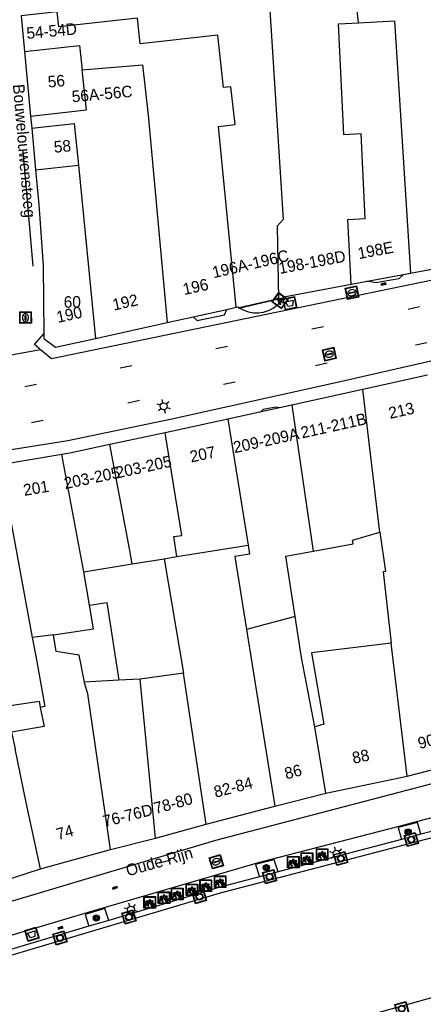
# Model space of a CAD drawing. Header units: metres. Extents: x 93870 to 95789, y 463036 to 464040.
# Tile 98 of 256: x 93934 to 93969, y 463903 to 463988. Entities that reach past the tile are written whole.
import ezdxf
from ezdxf.enums import TextEntityAlignment as Align

# ---------------------------------------------------------------- set-up
doc = ezdxf.new("R2010")
doc.units = ezdxf.units.M
doc.header["$LTSCALE"] = 25.4
for name, color, linetype in [('B_BEBOUWINGSGRENS_0', 1, 'Continuous'), ('B_LUIFEL_1', 200, 'Continuous'), ('B_OVERBOUWLIJN_LIJN_1', 7, 'Continuous'), ('B_TUSSENMUUR_0', 7, 'Continuous'), ('BRANDSTOFPOMP', 7, 'Continuous'), ('G_GRENS_ALGEMEEN_0', 7, 'Continuous'), ('Q_AFVALBAK_0', 7, 'Continuous'), ('Q_BOOM_0', 3, 'Continuous'), ('Q_BRANDSTOFPOMP_0', 7, 'Continuous'), ('Q_FIETSENREK_0', 6, 'Continuous'), ('Q_GASPUT_0', 7, 'Continuous'), ('Q_INSPECTIE_OF_RIOOLPUT_0', 253, 'Continuous'), ('Q_LICHTMAST_0', 2, 'Continuous'), ('Q_LICHTPUNT_0', 7, 'Continuous'), ('Q_LIJNAFWATERING_LIJN_0', 7, 'Continuous'), ('Q_MEERRING_0', 7, 'Continuous'), ('S_GBKN_SYMBOOL_OV_GROOT_0', 7, 'Continuous'), ('V_WEGGRENS_0', 7, 'Continuous'), ('W_WATERGRENS_0', 5, 'Continuous'), ('Z_GBKN_HUISNUMMER_0', 252, 'Continuous'), ('Z_STRAATNAAM_0', 252, 'Continuous')]:
    doc.layers.add(name, color=color, linetype=linetype)

# ---------------------------------------------------------------- blocks, each defined once
blk = doc.blocks.new('Q_AFVALBAK')
for points in [[(-0.5, 0.5), (0.5, 0.5), (0.5, -0.5), (-0.5, -0.5)], [(-0.336, 0.197), (0.331, 0.197), (0.19, -0.251), (-0.196, -0.251)]]:
    blk.add_lwpolyline(points, close=True)
blk.add_lwpolyline([(-0.442, 0.464), (0.438, 0.464, -0.414214), (0.459, 0.442), (0.459, -0.437, -0.414214), (0.438, -0.459), (-0.442, -0.459, -0.414214), (-0.463, -0.437), (-0.463, 0.442), (-0.463, 0.444), (-0.463, 0.446), (-0.463, 0.448), (-0.462, 0.45), (-0.461, 0.451), (-0.46, 0.453), (-0.459, 0.455), (-0.458, 0.456), (-0.457, 0.457), (-0.456, 0.459), (-0.454, 0.46), (-0.453, 0.461), (-0.451, 0.462), (-0.449, 0.462), (-0.447, 0.463), (-0.446, 0.463), (-0.444, 0.464), (-0.442, 0.464)], format="xyb")
blk = doc.blocks.new('Q_BRANDSTOFPOMP')
at = {"layer": 'BRANDSTOFPOMP', "color": 7}
for points in [[(-0.015, 0.015), (0.015, 0.015), (0.015, -0.015), (-0.015, -0.015), (-0.015, 0.015)], [(-0.014, 0.014), (0.014, 0.014), (0.014, -0.014), (-0.014, -0.014), (-0.014, 0.014)], [(-0.007, 0.006), (-0.008, 0.006), (-0.008, -0.011), (0.002, -0.011), (0.002, 0), (0.006, 0), (0.006, -0.005), (0.006, -0.005)], [(0.008, -0.005), (0.008, -0.005), (0.008, 0.002), (0.002, 0.002), (0.002, 0.006), (0.001, 0.006)]]:
    blk.add_lwpolyline(points, dxfattribs=at)
for points in [[(-0.003, 0.007), (-0.005, 0.007), (-0.007, 0.007), (-0.007, 0.006)], [(0.001, 0.006), (0.001, 0.007), (-0.001, 0.007), (-0.003, 0.007)], [(0.006, -0.005), (0.006, -0.005), (0.006, -0.006), (0.007, -0.006)], [(0.007, -0.006), (0.007, -0.006), (0.008, -0.005), (0.008, -0.005)]]:
    blk.add_open_spline(points, degree=3, dxfattribs=at)
blk = doc.blocks.new('Q_LICHTMAST')
for points in [[(-0.26, 0.15), (-0.52, 0.3)], [(0, 0.3), (0, 0.6)], [(0.26, 0.15), (0.52, 0.3)], [(-0.26, -0.15), (-0.52, -0.3)], [(0, -0.3), (0, -0.6)], [(0.26, -0.15), (0.52, -0.3)]]:
    blk.add_lwpolyline(points)
blk.add_circle((0, 0), 0.3)
blk = doc.blocks.new('Q_INSPECTIE_OF_RIOOLPUT')
blk.add_lwpolyline([(-0.5, 0.5), (0.5, 0.5), (0.5, -0.5), (-0.5, -0.5)], close=True)
for points in [[(-0.442, 0.464), (0.438, 0.464, -0.414214), (0.459, 0.442), (0.459, -0.437, -0.414214), (0.438, -0.459), (-0.442, -0.459, -0.414214), (-0.463, -0.437), (-0.463, 0.442), (-0.463, 0.444), (-0.463, 0.446), (-0.463, 0.448), (-0.462, 0.45), (-0.461, 0.451), (-0.46, 0.453), (-0.459, 0.455), (-0.458, 0.456), (-0.457, 0.457), (-0.456, 0.459), (-0.454, 0.46), (-0.453, 0.461), (-0.451, 0.462), (-0.449, 0.462), (-0.447, 0.463), (-0.446, 0.463), (-0.444, 0.464), (-0.442, 0.464)], [(-0.345, 0.105, 0.380426), (-0.276, -0.18)], [(-0.008, 0.266, 0.240218), (-0.345, 0.105)], [(-0.194, 0.045, 0.853344), (-0.194, -0.032)], [(0.331, 0.111, 0.240191), (-0.008, 0.266)], [(0.185, -0.032, 0.849746), (0.185, 0.045)], [(0.267, -0.176, 0.380426), (0.331, 0.111)], [(-0.276, -0.18, 0.148452), (0.012, -0.257)], [(0.012, -0.257, 0.131742), (0.267, -0.176)]]:
    blk.add_lwpolyline(points, format="xyb")
for points in [[(-0.194, 0.045), (0.185, 0.045)], [(0.185, -0.032), (-0.194, -0.032)]]:
    blk.add_lwpolyline(points)
blk = doc.blocks.new('Q_GASPUT')
blk.add_lwpolyline([(-0.5, 0.5), (0.5, 0.5), (0.5, -0.5), (-0.5, -0.5)], close=True)
for points in [[(-0.442, 0.464), (0.438, 0.464, -0.414214), (0.459, 0.442), (0.459, -0.437, -0.414214), (0.438, -0.459), (-0.442, -0.459, -0.414214), (-0.463, -0.437), (-0.463, 0.442), (-0.463, 0.444), (-0.463, 0.446), (-0.463, 0.448), (-0.462, 0.45), (-0.461, 0.451), (-0.46, 0.453), (-0.459, 0.455), (-0.458, 0.456), (-0.457, 0.457), (-0.456, 0.459), (-0.454, 0.46), (-0.453, 0.461), (-0.451, 0.462), (-0.449, 0.462), (-0.447, 0.463), (-0.446, 0.463), (-0.444, 0.464), (-0.442, 0.464)], [(-0.345, 0.105, 0.380426), (-0.276, -0.18)], [(-0.008, 0.266, 0.240218), (-0.345, 0.105)], [(-0.194, 0.045, 0.853344), (-0.194, -0.032)], [(0.331, 0.111, 0.240191), (-0.008, 0.266)], [(0.185, -0.032, 0.849746), (0.185, 0.045)], [(0.267, -0.176, 0.380426), (0.331, 0.111)], [(-0.276, -0.18, 0.148452), (0.012, -0.257)], [(0.012, -0.257, 0.131742), (0.267, -0.176)]]:
    blk.add_lwpolyline(points, format="xyb")
for points in [[(-0.194, 0.045), (0.185, 0.045)], [(0.185, -0.032), (-0.194, -0.032)]]:
    blk.add_lwpolyline(points)
blk = doc.blocks.new('Q_LICHTPUNT')
for points in [[(-0.5, 0.5), (0.5, 0.5), (0.5, -0.5), (-0.5, -0.5)], [(-0.463, 0.464), (0.459, 0.464), (0.459, -0.459), (-0.463, -0.459)], [(-0.123, 0.08), (-0.077, 0.051), (-0.255, -0.233), (-0.301, -0.204)], [(-0.033, 0.032), (0.021, 0.032), (0.021, -0.303), (-0.033, -0.303)], [(0.075, 0.051), (0.121, 0.079), (0.293, -0.209), (0.247, -0.236)]]:
    blk.add_lwpolyline(points, close=True)
blk.add_circle((-0.002, 0.21), 0.103)
blk = doc.blocks.new('Q_MEERRING')
blk.add_lwpolyline([(-0.5, 0.5), (0.5, 0.5), (0.5, -0.5), (-0.5, -0.5)], close=True)
blk.add_lwpolyline([(-0.442, 0.464), (0.438, 0.464, -0.414214), (0.459, 0.442), (0.459, -0.437, -0.414214), (0.438, -0.459), (-0.442, -0.459, -0.414214), (-0.463, -0.437), (-0.463, 0.442), (-0.463, 0.444), (-0.463, 0.446), (-0.463, 0.448), (-0.462, 0.45), (-0.461, 0.451), (-0.46, 0.453), (-0.459, 0.455), (-0.458, 0.456), (-0.457, 0.457), (-0.456, 0.459), (-0.454, 0.46), (-0.453, 0.461), (-0.451, 0.462), (-0.449, 0.462), (-0.447, 0.463), (-0.446, 0.463), (-0.444, 0.464), (-0.442, 0.464)], format="xyb")
for radius in [0.3, 0.3, 0.25, 0.25]:
    blk.add_circle((0, 0), radius)
blk = doc.blocks.new('Q_FIETSENREK')
for points in [[(-0.5, 0.5), (0.5, 0.5), (0.5, -0.5), (-0.5, -0.5)], [(-0.063, 0.145), (0.184, 0.054), (0.037, -0.093)]]:
    blk.add_lwpolyline(points, close=True)
for points in [[(-0.442, 0.464), (0.438, 0.464, -0.414214), (0.459, 0.442), (0.459, -0.437, -0.414214), (0.438, -0.459), (-0.442, -0.459, -0.414214), (-0.463, -0.437), (-0.463, 0.442), (-0.463, 0.444), (-0.463, 0.446), (-0.463, 0.448), (-0.462, 0.45), (-0.461, 0.451), (-0.46, 0.453), (-0.459, 0.455), (-0.458, 0.456), (-0.457, 0.457), (-0.456, 0.459), (-0.454, 0.46), (-0.453, 0.461), (-0.451, 0.462), (-0.449, 0.462), (-0.447, 0.463), (-0.446, 0.463), (-0.444, 0.464), (-0.442, 0.464)], [(-0.181, 0.106, 0.847256), (-0.324, -0.144)], [(-0.193, 0.075, 0.842492), (-0.305, -0.118)], [(-0.171, 0.065, 0.053288), (-0.193, 0.075)], [(-0.185, -0.134, 0.502492), (-0.147, 0.044)], [(-0.149, 0.089, 0.06236), (-0.181, 0.106)], [(-0.165, -0.161, 0.494489), (-0.125, 0.068)], [(-0.324, -0.144, 0.089606), (-0.421, -0.348)], [(-0.296, -0.162, 0.110942), (-0.375, -0.348)], [(-0.294, -0.105, 0.006942), (-0.305, -0.118)], [(-0.296, -0.162, 0.02458), (-0.283, -0.168)], [(-0.212, -0.105, 0.381614), (-0.294, -0.105)], [(-0.283, -0.168, 0.148109), (-0.198, -0.173)], [(-0.223, -0.136, 0.533998), (-0.276, -0.136)], [(-0.276, -0.136, 0.009682), (-0.271, -0.138)], [(-0.271, -0.138, 0.120201), (-0.218, -0.144)], [(-0.218, -0.144, 0.003554), (-0.223, -0.136)], [(-0.185, -0.134, 0.017985), (-0.212, -0.105)], [(-0.122, -0.348, 0.075837), (-0.198, -0.173)], [(-0.075, -0.348, 0.094234), (-0.165, -0.161)], [(0.095, -0.16, 0.385208), (0.186, -0.333)], [(0.209, -0.054, 0.224648), (0.108, -0.128)], [(0.126, -0.171, 0.376993), (0.197, -0.303)], [(0.212, -0.086, 0.20829), (0.139, -0.139)], [(0.186, -0.333, 1), (0.287, -0.06)], [(0.197, -0.303, 1), (0.276, -0.09)], [(0.287, -0.06, 0.086253), (0.238, -0.051)], [(0.276, -0.09, 0.079305), (0.241, -0.083)]]:
    blk.add_lwpolyline(points, format="xyb")
for points in [[(-0.171, 0.065), (-0.263, -0.038), (-0.239, -0.059), (-0.147, 0.044)], [(0.081, 0.221), (-0.003, 0.252), (-0.149, 0.089)], [(-0.125, 0.068), (-0.086, 0.111), (0.018, -0.131), (0.095, -0.16)], [(0.238, -0.051), (0.229, 0.053), (0.261, 0.093), (0.302, 0.078), (0.314, 0.11), (0.192, 0.155), (0.18, 0.123), (0.231, 0.104), (0.207, 0.076), (-0.04, 0.167), (0, 0.216), (0.07, 0.191), (0.081, 0.221)], [(0.209, -0.054), (0.199, 0.029), (0.057, -0.108)], [(-0.421, -0.348), (-0.375, -0.348)], [(-0.122, -0.348), (-0.075, -0.348)], [(0.057, -0.108), (0.108, -0.128)], [(0.126, -0.171), (0.253, -0.218), (0.241, -0.083)], [(0.139, -0.139), (0.222, -0.17), (0.212, -0.086)]]:
    blk.add_lwpolyline(points)
blk = doc.blocks.new('Q_BOOM')
for radius in [0.27, 0.18, 0.09]:
    blk.add_circle((0, 0), radius)
blk = doc.blocks.new('S_GBKN_SYMBOOL_OV_GROOT')
for points in [[(-0.21875, 0.0625), (0.21875, 0.0625)], [(-0.21875, 0), (0.21875, 0)], [(-0.1875, 0.0625), (-0.1875, 0)], [(-0.125, 0.09375), (-0.125, 0.0625)], [(-0.125, 0), (-0.125, -0.0625)], [(-0.0625, 0.0625), (-0.0625, 0)], [(0, 0.09375), (0, 0.0625)], [(0, 0), (0, -0.0625)], [(0.0625, 0.0625), (0.0625, 0)], [(0.125, 0.09375), (0.125, 0.0625)], [(0.125, 0), (0.125, -0.0625)], [(0.1875, 0.0625), (0.1875, 0)], [(-0.21875, -0.0625), (0.21875, -0.0625)], [(-0.1875, -0.0625), (-0.1875, -0.09375)], [(-0.0625, -0.0625), (-0.0625, -0.09375)], [(0.0625, -0.0625), (0.0625, -0.09375)], [(0.1875, -0.0625), (0.1875, -0.09375)]]:
    blk.add_lwpolyline(points)

msp = doc.modelspace()

# ---------------------------------------------------------------- linework, layer by layer
at = {"layer": 'B_BEBOUWINGSGRENS_0'}
for p, q in [((93934.092, 463988.78), (93934.385, 463985.693)), ((93934.385, 463985.693), (93934.905, 463980.117)), ((93934.905, 463980.117), (93935.003, 463979.071)), ((93935.003, 463979.071), (93935.339, 463975.465)), ((93967.823, 463966.533), (93973.791, 463967.656)), ((93962.662, 463965.568), (93967.823, 463966.533)), ((93956.386, 463964.298), (93956.838, 463964.402)), ((93940.531, 463960.881), (93946.737, 463962.247)), ((93969.281, 463957.698), (93963.685, 463956.461)), ((93963.685, 463956.461), (93957.536, 463955.102)), ((93957.536, 463955.102), (93951.996, 463953.881)), ((93951.996, 463953.881), (93946.561, 463952.719)), ((93946.561, 463952.719), (93941.782, 463951.696)), ((93937.618, 463950.836), (93932.312, 463949.944)), ((93942.562, 463931.296), (93939.569, 463931.121)), ((93967.534, 463922.99), (93973.791, 463924.633)), ((93960.464, 463921.537), (93967.534, 463922.99)), ((93956.069, 463920.402), (93960.464, 463921.537)), ((93950.1, 463918.85), (93956.069, 463920.402)), ((93945.733, 463917.639), (93950.1, 463918.85)), ((93941.836, 463916.653), (93945.733, 463917.639)), ((93935.769, 463914.974), (93941.836, 463916.653)), ((93931.749, 463913.678), (93935.769, 463914.974))]:
    msp.add_line(p, q, dxfattribs=at)
for points in [[(93935.339, 463975.465), (93935.62, 463972.45), (93935.99, 463967.16), (93936.046, 463961.275)], [(93956.838, 463964.402), (93956.83, 463964.477), (93962.662, 463965.568)], [(93952.725, 463963.565), (93952.865, 463963.596), (93952.934, 463963.503), (93956.386, 463964.298)], [(93946.737, 463962.247), (93948.999, 463962.745), (93951.894, 463963.382), (93952.725, 463963.565)], [(93936.046, 463961.275), (93936.05, 463960.86), (93937.05, 463960.115), (93940.531, 463960.881)], [(93941.782, 463951.696), (93938.305, 463950.952), (93937.618, 463950.836)], [(93959.368, 463942.476), (93962.86, 463943.11), (93962.79, 463943.43), (93965.15, 463944.11)], [(93965.15, 463944.11), (93965.66, 463940.71), (93965.43, 463940.67), (93966.15, 463934.5)], [(93957.831, 463936.806), (93957.02, 463942.05), (93959.368, 463942.476)], [(93936.898, 463935.241), (93940.354, 463935.735), (93940.002, 463937.801)], [(93940.002, 463937.801), (93941.505, 463938.041), (93942.562, 463931.296)], [(93959.52, 463927.28), (93958.38, 463933.26), (93957.831, 463936.806)], [(93939.569, 463931.121), (93939.112, 463933.482), (93937.127, 463933.799), (93936.898, 463935.241)], [(93966.15, 463934.5), (93959.25, 463933.68), (93960.31, 463927.5), (93959.52, 463927.28)], [(93932.148, 463928.983), (93935.64, 463929.481), (93935.743, 463928.954)], [(93935.743, 463928.954), (93936.071, 463927.287), (93933.256, 463926.814), (93933.559, 463925.37)]]:
    msp.add_lwpolyline(points, dxfattribs=at)
at = {"layer": 'B_LUIFEL_1'}
msp.add_line((93956.386, 463964.298), (93952.979, 463963.513), dxfattribs=at)
msp.add_lwpolyline([(93952.979, 463963.513), (93953.368, 463963.309), (93953.785, 463963.169), (93954.218, 463963.095), (93954.658, 463963.091), (93955.093, 463963.156), (93955.512, 463963.288), (93955.906, 463963.484), (93956.264, 463963.739), (93956.577, 463964.048), (93956.838, 463964.402)], dxfattribs=at)
at = {"layer": 'B_OVERBOUWLIJN_LIJN_1'}
for points in [[(93967.193, 463966.415), (93966.792, 463966.028), (93964.814, 463965.672), (93964.02, 463965.822)], [(93948.999, 463962.745), (93949.332, 463962.42), (93951.711, 463962.925), (93951.894, 463963.382)], [(93956.439, 463954.859), (93956.143, 463954.939), (93955.062, 463954.714), (93954.832, 463954.504)]]:
    msp.add_lwpolyline(points, dxfattribs=at)
at = {"layer": 'B_TUSSENMUUR_0'}
for p, q in [((93963.306, 463988.178), (93963.069, 463990.536)), ((93945.097, 463980.195), (93946.737, 463962.247)), ((93952.725, 463963.565), (93951.174, 463979.21)), ((93935.339, 463975.465), (93939.043, 463975.878)), ((93939.043, 463975.878), (93940.531, 463960.881)), ((93965.15, 463944.11), (93963.685, 463956.461)), ((93957.536, 463955.102), (93959.368, 463942.476)), ((93951.996, 463953.881), (93953.748, 463942.998)), ((93939.51, 463940.687), (93937.618, 463950.836)), ((93932.312, 463949.944), (93935.044, 463935.001)), ((93947.579, 463941.998), (93953.748, 463942.998)), ((93943.706, 463941.369), (93946.481, 463941.819)), ((93946.481, 463941.819), (93947.579, 463941.998)), ((93946.481, 463941.819), (93948.143, 463931.899)), ((93939.51, 463940.687), (93943.706, 463941.369)), ((93940.002, 463937.801), (93939.51, 463940.687)), ((93957.831, 463936.806), (93953.606, 463935.705)), ((93953.606, 463935.705), (93956.069, 463920.402)), ((93936.898, 463935.241), (93935.044, 463935.001)), ((93967.534, 463922.99), (93966.15, 463934.5)), ((93944.388, 463931.403), (93942.562, 463931.296)), ((93948.143, 463931.899), (93944.388, 463931.403)), ((93945.733, 463917.639), (93944.388, 463931.403)), ((93950.1, 463918.85), (93948.143, 463931.899)), ((93960.464, 463921.537), (93959.52, 463927.28))]:
    msp.add_line(p, q, dxfattribs=at)
for points in [[(93955.702, 463989.773), (93955.638, 463989.27), (93956.793, 463971.158), (93956.263, 463970.578), (93956.386, 463964.298)], [(93951.174, 463979.21), (93952.615, 463979.372), (93952.25, 463982.644), (93951.624, 463982.574), (93951.12, 463987.104), (93944.411, 463986.357), (93944.162, 463988.593), (93937.352, 463987.835), (93937.208, 463989.127), (93934.092, 463988.78)], [(93963.531, 463978.571), (93962.033, 463978.501), (93961.585, 463988.087), (93963.306, 463988.178)], [(93963.306, 463988.178), (93966.433, 463988.344), (93967.823, 463966.533)], [(93934.385, 463985.693), (93939.142, 463986.223), (93939.376, 463984.122)], [(93934.905, 463980.117), (93939.762, 463980.657), (93939.376, 463984.122)], [(93939.376, 463984.122), (93944.613, 463984.541), (93945.097, 463980.195)], [(93935.003, 463979.071), (93938.685, 463979.481), (93939.043, 463975.878)], [(93962.662, 463965.568), (93962.376, 463971.166), (93963.874, 463971.236), (93963.531, 463978.571)], [(93947.579, 463941.998), (93947.301, 463943.724), (93947.992, 463943.835), (93946.561, 463952.719)], [(93943.706, 463941.369), (93943.49, 463942.527), (93941.782, 463951.696)], [(93953.748, 463942.998), (93953.875, 463942.208), (93952.592, 463942.001), (93953.606, 463935.705)], [(93935.044, 463935.001), (93935.356, 463933.378), (93936.135, 463929.031), (93935.743, 463928.954)], [(93941.836, 463916.653), (93939.864, 463930.111), (93939.578, 463931.074), (93939.569, 463931.121)], [(93935.769, 463914.974), (93934.532, 463920.736), (93933.559, 463925.37)]]:
    msp.add_lwpolyline(points, dxfattribs=at)
at = {"layer": 'G_GRENS_ALGEMEEN_0'}
for p, q in [((93968.716, 463917.973), (93967.024, 463917.51)), ((93967.024, 463917.51), (93956.342, 463914.713)), ((93956.342, 463914.713), (93954.725, 463914.294)), ((93939.961, 463910.01), (93932.094, 463907.684)), ((93941.674, 463910.52), (93939.961, 463910.01))]:
    msp.add_line(p, q, dxfattribs=at)
for points in [[(93968.423, 463919.004), (93966.741, 463918.551), (93967.024, 463917.51)], [(93956.342, 463914.713), (93956.012, 463915.769), (93954.395, 463915.349), (93954.725, 463914.294)], [(93954.725, 463914.294), (93951.217, 463913.374), (93941.674, 463910.52)], [(93941.674, 463910.52), (93941.346, 463911.551), (93939.633, 463911.042), (93939.961, 463910.01)]]:
    msp.add_lwpolyline(points, dxfattribs=at)
at = {"layer": 'Q_LIJNAFWATERING_LIJN_0'}
for p, q in [((93968.604, 463963.607), (93967.619, 463963.39)), ((93960.278, 463961.868), (93959.266, 463961.673)), ((93968.249, 463960.309), (93969.226, 463960.529)), ((93951.956, 463960.178), (93950.945, 463959.968)), ((93959.597, 463958.519), (93960.588, 463958.75)), ((93943.666, 463958.504), (93942.657, 463958.3)), ((93935.432, 463956.888), (93934.41, 463956.672)), ((93951.609, 463956.916), (93952.616, 463957.114)), ((93944.345, 463955.491), (93943.336, 463955.287)), ((93934.994, 463953.609), (93936.005, 463953.803))]:
    msp.add_line(p, q, dxfattribs=at)
at = {"layer": 'V_WEGGRENS_0'}
for p, q in [((93975.999, 463921.069), (93968.404, 463919.076)), ((93976.335, 463919.947), (93968.716, 463917.973)), ((93966.916, 463918.686), (93954.623, 463915.49)), ((93968.404, 463919.076), (93966.916, 463918.686)), ((93968.423, 463919.004), (93968.404, 463919.076)), ((93968.716, 463917.973), (93968.423, 463919.004)), ((93954.623, 463915.49), (93939.764, 463911.172)), ((93939.764, 463911.172), (93930.3, 463908.372))]:
    msp.add_line(p, q, dxfattribs=at)
for points in [[(94082.864, 463982.983), (94081.992, 463983.627), (94040.306, 463973.862), (94032.883, 463972.422), (94019.044, 463969.421), (94010.692, 463967.664), (93997.312, 463964.863), (93991.765, 463963.686), (93984.58, 463962.145), (93971.102, 463959.244), (93961.349, 463957.042), (93947.136, 463953.879), (93938.134, 463952.003), (93932.5, 463951.121), (93927.751, 463950.198), (93914.342, 463948.258), (93898.198, 463945.995)], [(93994.076, 463972.053), (93994.226, 463971.223), (93974.989, 463967.019), (93973.218, 463966.625), (93936.714, 463959.121), (93935.771, 463959.887)], [(93935.771, 463959.887), (93935.635, 463959.998), (93935.256, 463960.34), (93936.046, 463961.275)], [(93935.771, 463959.887), (93932.747, 463959.348), (93932.625, 463959.325)], [(93902.943, 463903.089), (93904.209, 463903.549), (93950.947, 463917.459), (93998.595, 463929.912)]]:
    msp.add_lwpolyline(points, dxfattribs=at)
at = {"layer": 'W_WATERGRENS_0'}
for points in [[(93903.594, 463898.065), (93907.059, 463898.987), (93915.356, 463902.207), (93951.354, 463912.907), (94038.852, 463935.758), (94071.07, 463945.203), (94079.826, 463947.195)], [(94080.438, 463934.21), (94064.757, 463929.97), (94062.936, 463929.451), (94027.466, 463919.621), (93972.758, 463904.687), (93960.745, 463901.339)]]:
    msp.add_lwpolyline(points, dxfattribs=at)
at = {"layer": 'Z_STRAATNAAM_0'}
for p, q in [((93934.238, 463977.086), (93935.098, 463967.123)), ((93946.087, 463915.496), (93947.049, 463915.768))]:
    msp.add_line(p, q, dxfattribs=at)

# ---------------------------------------------------------------- block references
at = {"layer": 'Q_AFVALBAK_0'}
for p, rotation in [((93957.363, 463963.913), 11.6162725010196), ((93935.02, 463909.325), 16.48127221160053)]:
    msp.add_blockref('Q_AFVALBAK', p, dxfattribs=dict(at, rotation=rotation))
at = {"layer": 'Q_BOOM_0'}
for p, rotation in [((93967.607, 463918.16), 15.30381766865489), ((93955.326, 463915.077), 14.56027561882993), ((93940.6, 463910.724), 16.57949438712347)]:
    msp.add_blockref('Q_BOOM', p, dxfattribs=dict(at, rotation=rotation))
at = {"layer": 'Q_BRANDSTOFPOMP_0', "rotation": 11.6162725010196}
msp.add_blockref('Q_BRANDSTOFPOMP', (93963.106, 463964.557), dxfattribs=at)
at = {"layer": 'Q_FIETSENREK_0'}
for p in [(93957.655, 463915.557), (93958.848, 463915.868), (93960.164, 463916.224), (93951.323, 463913.871), (93948.879, 463913.169), (93950.079, 463913.533), (93945.223, 463912.08), (93946.462, 463912.482), (93947.612, 463912.813)]:
    msp.add_blockref('Q_FIETSENREK', p, dxfattribs=at)
at = {"layer": 'Q_GASPUT_0', "rotation": 11.6162725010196}
msp.add_blockref('Q_GASPUT', (93962.752, 463964.832), dxfattribs=at)
at = {"layer": 'Q_INSPECTIE_OF_RIOOLPUT_0'}
for p, rotation in [((93934.469, 463962.684), 90.54519402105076), ((93960.782, 463959.509), 12.54630677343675), ((93950.992, 463915.592), 16.20377421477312)]:
    msp.add_blockref('Q_INSPECTIE_OF_RIOOLPUT', p, dxfattribs=dict(at, rotation=rotation))
at = {"layer": 'Q_LICHTMAST_0'}
for p, rotation in [((93946.426, 463955.005), 11.77184723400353), ((93961.405, 463916.288), 14.67304677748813), ((93943.593, 463911.453), 16.65020850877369)]:
    msp.add_blockref('Q_LICHTMAST', p, dxfattribs=dict(at, rotation=rotation))
at = {"layer": 'Q_LICHTPUNT_0', "rotation": 53.59908871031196}
msp.add_blockref('Q_LICHTPUNT', (93956.509, 463964.149), dxfattribs=at)
at = {"layer": 'Q_MEERRING_0'}
for p, rotation in [((93967.879, 463917.519), 15.30381766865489), ((93961.776, 463915.876), 14.63646696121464), ((93955.605, 463914.304), 14.5270766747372), ((93949.533, 463912.575), 16.55398846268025), ((93943.429, 463910.81), 16.65020850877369), ((93937.453, 463909.007), 16.55398846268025), ((93967.057, 463902.889), 15.57305146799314)]:
    msp.add_blockref('Q_MEERRING', p, dxfattribs=dict(at, rotation=rotation))
at = {"layer": 'S_GBKN_SYMBOOL_OV_GROOT_0'}
for p, rotation in [((93965.466, 463965.587), 10.59083007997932), ((93942.217, 463913.355), 16.20377421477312), ((93937.493, 463909.89), 16.47112731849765)]:
    msp.add_blockref('S_GBKN_SYMBOOL_OV_GROOT', p, dxfattribs=dict(at, rotation=rotation))

# ---------------------------------------------------------------- texts
at = {"layer": 'Z_GBKN_HUISNUMMER_0', "linetype": 'Continuous'}
for s, rotation, p in [('54-54D', 5.4, (93936.727, 463987.473)), ('56', 5.3, (93937.134, 463983.137)), ('56A-56C', 5.2, (93941.099, 463982.034)), ('58', 5.3, (93937.66, 463977.5)), ('198E', 10.6, (93964.783, 463968.508)), ('196A-196C', 13, (93953.948, 463967.328)), ('198-198D', 10.6, (93959.286, 463967.48)), ('196', 12.4, (93949.194, 463965.348)), ('60', 0.6, (93938.52, 463964.034)), ('192', 12.4, (93943.097, 463964.006)), ('190', 12.4, (93938.253, 463962.94)), ('213', 12.5, (93967.023, 463954.638)), ('211-211B', 12.5, (93961.15, 463953.34)), ('209-209A', 12.4, (93955.304, 463952.05)), ('207', 12.1, (93949.801, 463950.855)), ('203-205', 12.1, (93944.695, 463949.763)), ('203-205', 11.7, (93940.206, 463948.818)), ('201', 9.6, (93935.379, 463947.925)), ('90-90J', 14.7, (93970.449, 463926.34)), ('88', 11.6, (93963.496, 463924.712)), ('86', 14.5, (93957.641, 463923.39)), ('82-84', 14.6, (93952.455, 463922.046)), ('78-80', 15.5, (93947.248, 463920.654)), ('76-76D', 14.2, (93943.322, 463919.608)), ('74', 15.5, (93937.868, 463918.149))]:
    msp.add_text(s, height=1, rotation=rotation, dxfattribs=at).set_placement(p, align=Align.MIDDLE)
at = {"layer": 'Z_STRAATNAAM_0', "linetype": 'Continuous'}
for s, rotation, p in [('Bouwelouwensteeg', 274.93351, (93934.238, 463977.086)), ('Oude Rijn', 15.78795, (93946.087, 463915.496))]:
    msp.add_text(s, height=1, rotation=rotation, dxfattribs=at).set_placement(p, align=Align.MIDDLE)

doc.saveas('drawing.dxf')
